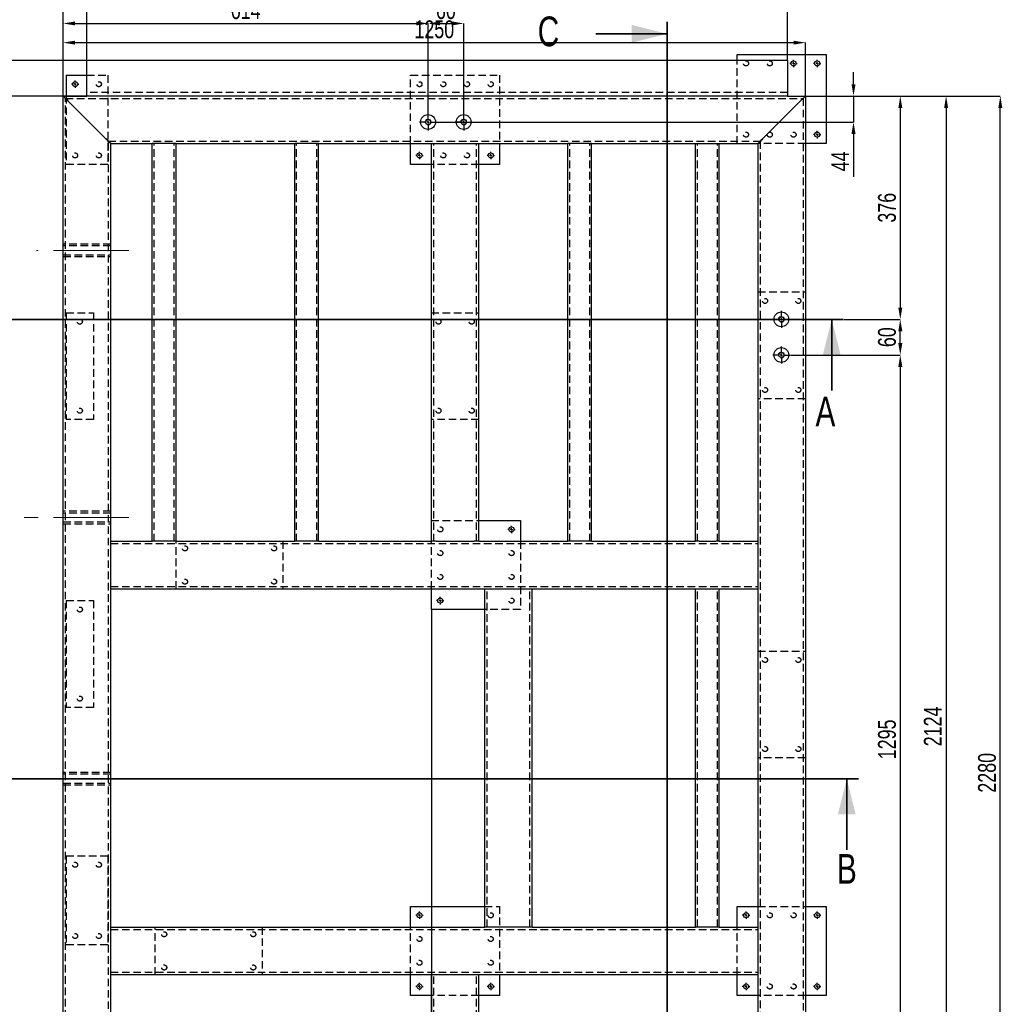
# Model space of a CAD drawing. Header units: millimetres. Extents: x 0 to 841, y 0 to 594.
# Tile 5 of 21: x 133 to 299, y 230 to 396. Entities that reach past the tile are written whole.
import ezdxf

# ---------------------------------------------------------------- set-up
doc = ezdxf.new("R2010")
doc.units = ezdxf.units.MM
doc.header["$PDSIZE"] = -1
doc.linetypes.add('CENTERX2', pattern=[20.32, 12.7, -2.54, 2.54, -2.54])
doc.linetypes.add('HIDDEN', pattern=[1.905, 1.27, -0.635])
for name, color, linetype in [('COTES', 1, 'Continuous'), ('TRAIT-FINS', 9, 'Continuous'), ('TRAIT-MIXTES', 3, 'CENTERX2'), ('TRAIT-TIRET', 2, 'HIDDEN')]:
    doc.layers.add(name, color=color, linetype=linetype)
doc.layers.add('TRAIT-FORT', color=4, linetype='Continuous', lineweight=25)
doc.styles.add('SLDTEXTSTYLE0', font='TXT', dxfattribs={"width": 0.75})
doc.dimstyles.new('SLDDIMSTYLE0', dxfattribs={"dimtxt": 3, "dimasz": 2, "dimexe": 0, "dimexo": 0.0625, "dimgap": 0.75, "dimtad": 1, "dimdec": 0, "dimlfac": 10, "dimrnd": 1e-09, "dimzin": 12, "dimdsep": 46, "dimtxsty": 'SLDTEXTSTYLE0', "dimsah": 1, "dimcen": 0.09, "dimadec": 0, "dimazin": 3, "dimtfac": 1, "dimtdec": 0, "dimtmove": 0, "dimatfit": 0, "dimfxl": 1, "dimfrac": 2, "dimtolj": 1, "dimtzin": 12, "dimarcsym": 0})
doc.dimstyles.new('SLDDIMSTYLE1', dxfattribs={"dimtxt": 3, "dimasz": 2, "dimexe": 0, "dimexo": 0.0625, "dimgap": 0.75, "dimtad": 1, "dimdec": 0, "dimlfac": 10, "dimrnd": 1e-09, "dimzin": 12, "dimdsep": 46, "dimtxsty": 'SLDTEXTSTYLE0', "dimsah": 1, "dimcen": 0.09, "dimadec": 0, "dimazin": 3, "dimtfac": 1, "dimtdec": 0, "dimtofl": 0, "dimtmove": 0, "dimatfit": 3, "dimfxl": 1, "dimfrac": 2, "dimtolj": 1, "dimtzin": 12, "dimarcsym": 0})

# ---------------------------------------------------------------- blocks, each defined once
blk = doc.blocks.new('_D')
at = {"layer": 'COTES', "color": 0, "lineweight": -2, "transparency": 16777216}
for p, q in [((272.03, 345.45), (281.51, 345.45)), ((281.51, 341.45), (281.51, 343.45)), ((263, 339.45), (281.51, 339.45))]:
    blk.add_line(p, q, dxfattribs=at)
at = {"layer": 'COTES', "color": 0, "transparency": 16777216}
for points in [[(281.18, 343.45), (281.85, 343.45), (281.51, 345.45)], [(281.18, 341.45), (281.85, 341.45), (281.51, 339.45)]]:
    blk.add_solid(points, dxfattribs=at)
at = {"layer": 'Defpoints', "color": 0, "transparency": 16777216}
for p in [(271.97, 345.45), (281.51, 345.45), (262.93, 339.45)]:
    blk.add_point(p, dxfattribs=at)
at = {"layer": 'COTES', "color": 0, "transparency": 16777216, "insert": (277.76, 342.45), "char_height": 3, "attachment_point": 2, "rotation": 90, "style": 'SLDTEXTSTYLE0'}
blk.add_mtext('\\A1;60', dxfattribs=at)
blk = doc.blocks.new('_D_1')
at = {"layer": 'COTES', "color": 0, "lineweight": -2, "transparency": 16777216}
for p, q in [((262.6, 383.07), (281.51, 383.07)), ((281.51, 381.07), (281.51, 347.45)), ((272.03, 345.45), (281.51, 345.45))]:
    blk.add_line(p, q, dxfattribs=at)
at = {"layer": 'COTES', "color": 0, "transparency": 16777216}
for points in [[(281.18, 381.07), (281.85, 381.07), (281.51, 383.07)], [(281.18, 347.45), (281.85, 347.45), (281.51, 345.45)]]:
    blk.add_solid(points, dxfattribs=at)
at = {"layer": 'Defpoints', "color": 0, "transparency": 16777216}
for p in [(262.53, 383.07), (271.97, 345.45), (281.51, 345.45)]:
    blk.add_point(p, dxfattribs=at)
at = {"layer": 'COTES', "color": 0, "transparency": 16777216, "insert": (277.76, 364.26), "char_height": 3, "attachment_point": 2, "rotation": 90, "style": 'SLDTEXTSTYLE0'}
blk.add_mtext('\\A1;376', dxfattribs=at)
blk = doc.blocks.new('_D_2')
at = {"layer": 'COTES', "color": 0, "lineweight": -2, "transparency": 16777216}
for p, q in [((140.53, 358.18), (140.53, 392.07)), ((142.53, 392.07), (263.53, 392.07)), ((265.53, 383.13), (265.53, 392.07))]:
    blk.add_line(p, q, dxfattribs=at)
at = {"layer": 'COTES', "color": 0, "transparency": 16777216}
for points in [[(142.53, 392.4), (142.53, 391.74), (140.53, 392.07)], [(263.53, 392.4), (263.53, 391.74), (265.53, 392.07)]]:
    blk.add_solid(points, dxfattribs=at)
at = {"layer": 'Defpoints', "color": 0, "transparency": 16777216}
for p in [(265.53, 392.07), (265.53, 383.07), (140.53, 358.12)]:
    blk.add_point(p, dxfattribs=at)
at = {"layer": 'COTES', "color": 0, "transparency": 16777216, "insert": (203.03, 395.82), "char_height": 3, "attachment_point": 2, "style": 'SLDTEXTSTYLE0'}
blk.add_mtext('\\A1;1250', dxfattribs=at)
blk = doc.blocks.new('_D_3')
at = {"layer": 'COTES', "color": 0, "lineweight": -2, "transparency": 16777216}
for p, q in [((144.53, 389.13), (144.53, 403.05)), ((260.53, 403.05), (146.53, 403.05)), ((262.53, 389.13), (262.53, 403.05))]:
    blk.add_line(p, q, dxfattribs=at)
at = {"layer": 'COTES', "color": 0, "transparency": 16777216}
for points in [[(146.53, 403.39), (146.53, 402.72), (144.53, 403.05)], [(260.53, 403.39), (260.53, 402.72), (262.53, 403.05)]]:
    blk.add_solid(points, dxfattribs=at)
at = {"layer": 'Defpoints', "color": 0, "transparency": 16777216}
for p in [(144.53, 403.05), (144.53, 389.07), (262.53, 389.07)]:
    blk.add_point(p, dxfattribs=at)
at = {"layer": 'COTES', "color": 0, "transparency": 16777216, "insert": (203.53, 406.8), "char_height": 3, "attachment_point": 2, "style": 'SLDTEXTSTYLE0'}
blk.add_mtext('\\A1;1180', dxfattribs=at)
blk = doc.blocks.new('_D_4')
at = {"layer": 'COTES', "color": 0, "lineweight": -2, "transparency": 16777216}
for p, q in [((138.53, 403.05), (136.53, 403.05)), ((140.53, 383.13), (140.53, 403.05)), ((144.53, 403.05), (140.53, 403.05)), ((144.53, 389.13), (144.53, 403.05)), ((146.53, 403.05), (148.53, 403.05))]:
    blk.add_line(p, q, dxfattribs=at)
at = {"layer": 'COTES', "color": 0, "transparency": 16777216}
for points in [[(138.53, 403.39), (138.53, 402.72), (140.53, 403.05)], [(146.53, 403.39), (146.53, 402.72), (144.53, 403.05)]]:
    blk.add_solid(points, dxfattribs=at)
at = {"layer": 'Defpoints', "color": 0, "transparency": 16777216}
for p in [(140.53, 403.05), (144.53, 389.07), (140.53, 383.07)]:
    blk.add_point(p, dxfattribs=at)
at = {"layer": 'COTES', "color": 0, "transparency": 16777216, "insert": (142.53, 406.8), "char_height": 3, "attachment_point": 2, "style": 'SLDTEXTSTYLE0'}
blk.add_mtext('\\A1;40', dxfattribs=at)
blk = doc.blocks.new('_D_11')
at = {"layer": 'COTES', "color": 0, "lineweight": -2, "transparency": 16777216}
for p, q in [((202.53, 296.51), (202.53, 205.17)), ((140.53, 174.13), (140.53, 205.17)), ((200.53, 205.17), (142.53, 205.17))]:
    blk.add_line(p, q, dxfattribs=at)
at = {"layer": 'COTES', "color": 0, "transparency": 16777216}
for points in [[(142.53, 205.5), (142.53, 204.83), (140.53, 205.17)], [(200.53, 205.5), (200.53, 204.83), (202.53, 205.17)]]:
    blk.add_solid(points, dxfattribs=at)
at = {"layer": 'Defpoints', "color": 0, "transparency": 16777216}
for p in [(202.53, 296.57), (140.53, 205.17), (140.53, 174.07)]:
    blk.add_point(p, dxfattribs=at)
at = {"layer": 'COTES', "color": 0, "transparency": 16777216, "insert": (171.53, 208.92), "char_height": 3, "attachment_point": 2, "style": 'SLDTEXTSTYLE0'}
blk.add_mtext('\\A1;620', dxfattribs=at)
blk = doc.blocks.new('_D_12')
at = {"layer": 'COTES', "color": 0, "lineweight": -2, "transparency": 16777216}
for p, q in [((144.47, 383.07), (115.13, 383.07)), ((115.13, 381.07), (115.13, 176.07)), ((140.47, 174.07), (115.13, 174.07))]:
    blk.add_line(p, q, dxfattribs=at)
at = {"layer": 'COTES', "color": 0, "transparency": 16777216}
for points in [[(114.8, 381.07), (115.46, 381.07), (115.13, 383.07)], [(114.8, 176.07), (115.46, 176.07), (115.13, 174.07)]]:
    blk.add_solid(points, dxfattribs=at)
at = {"layer": 'Defpoints', "color": 0, "transparency": 16777216}
for p in [(144.53, 383.07), (115.13, 174.07), (140.53, 174.07)]:
    blk.add_point(p, dxfattribs=at)
at = {"layer": 'COTES', "color": 0, "transparency": 16777216, "insert": (111.38, 278.57), "char_height": 3, "attachment_point": 2, "rotation": 90, "style": 'SLDTEXTSTYLE0'}
blk.add_mtext('\\A1;2090', dxfattribs=at)
blk = doc.blocks.new('_D_13')
at = {"layer": 'COTES', "color": 0, "lineweight": -2, "transparency": 16777216}
for p, q in [((144.47, 389.07), (115.13, 389.07)), ((115.13, 385.07), (115.13, 387.07)), ((144.47, 383.07), (115.13, 383.07))]:
    blk.add_line(p, q, dxfattribs=at)
at = {"layer": 'COTES', "color": 0, "transparency": 16777216}
for points in [[(114.8, 387.07), (115.46, 387.07), (115.13, 389.07)], [(114.8, 385.07), (115.46, 385.07), (115.13, 383.07)]]:
    blk.add_solid(points, dxfattribs=at)
at = {"layer": 'Defpoints', "color": 0, "transparency": 16777216}
for p in [(115.13, 389.07), (144.53, 389.07), (144.53, 383.07)]:
    blk.add_point(p, dxfattribs=at)
at = {"layer": 'COTES', "color": 0, "transparency": 16777216, "insert": (111.38, 386.07), "char_height": 3, "attachment_point": 2, "rotation": 90, "style": 'SLDTEXTSTYLE0'}
blk.add_mtext('\\A1;60', dxfattribs=at)
blk = doc.blocks.new('_D_15')
at = {"layer": 'COTES', "color": 0, "lineweight": -2, "transparency": 16777216}
for p, q in [((263, 339.45), (281.51, 339.45)), ((281.51, 337.45), (281.51, 211.95)), ((263, 209.95), (281.51, 209.95))]:
    blk.add_line(p, q, dxfattribs=at)
at = {"layer": 'COTES', "color": 0, "transparency": 16777216}
for points in [[(281.18, 337.45), (281.85, 337.45), (281.51, 339.45)], [(281.18, 211.95), (281.85, 211.95), (281.51, 209.95)]]:
    blk.add_solid(points, dxfattribs=at)
at = {"layer": 'Defpoints', "color": 0, "transparency": 16777216}
for p in [(262.93, 339.45), (262.93, 209.95), (281.51, 209.95)]:
    blk.add_point(p, dxfattribs=at)
at = {"layer": 'COTES', "color": 0, "transparency": 16777216, "insert": (277.76, 274.7), "char_height": 3, "attachment_point": 2, "rotation": 90, "style": 'SLDTEXTSTYLE0'}
blk.add_mtext('\\A1;1295', dxfattribs=at)
blk = doc.blocks.new('_D_17')
at = {"layer": 'COTES', "color": 0, "lineweight": -2, "transparency": 16777216}
for p, q in [((273.63, 385.07), (273.63, 387.07)), ((262.6, 383.07), (273.63, 383.07)), ((273.63, 383.07), (273.63, 378.7)), ((203.5, 378.7), (273.63, 378.7)), ((273.63, 376.7), (273.63, 369.45))]:
    blk.add_line(p, q, dxfattribs=at)
at = {"layer": 'COTES', "color": 0, "transparency": 16777216}
for points in [[(273.3, 385.07), (273.97, 385.07), (273.63, 383.07)], [(273.3, 376.7), (273.97, 376.7), (273.63, 378.7)]]:
    blk.add_solid(points, dxfattribs=at)
at = {"layer": 'Defpoints', "color": 0, "transparency": 16777216}
for p in [(262.53, 383.07), (203.43, 378.7), (273.63, 378.7)]:
    blk.add_point(p, dxfattribs=at)
at = {"layer": 'COTES', "color": 0, "transparency": 16777216, "insert": (269.88, 372.07), "char_height": 3, "attachment_point": 2, "rotation": 90, "style": 'SLDTEXTSTYLE0'}
blk.add_mtext('\\A1;44', dxfattribs=at)
blk = doc.blocks.new('_D_18')
at = {"layer": 'COTES', "color": 0, "lineweight": -2, "transparency": 16777216}
for p, q in [((262.6, 383.07), (289.23, 383.07)), ((289.23, 381.07), (289.23, 172.7)), ((208.95, 170.7), (289.23, 170.7))]:
    blk.add_line(p, q, dxfattribs=at)
at = {"layer": 'COTES', "color": 0, "transparency": 16777216}
for points in [[(288.89, 381.07), (289.56, 381.07), (289.23, 383.07)], [(288.89, 172.7), (289.56, 172.7), (289.23, 170.7)]]:
    blk.add_solid(points, dxfattribs=at)
at = {"layer": 'Defpoints', "color": 0, "transparency": 16777216}
for p in [(262.53, 383.07), (208.88, 170.7), (289.23, 170.7)]:
    blk.add_point(p, dxfattribs=at)
at = {"layer": 'COTES', "color": 0, "transparency": 16777216, "insert": (285.48, 276.88), "char_height": 3, "attachment_point": 2, "rotation": 90, "style": 'SLDTEXTSTYLE0'}
blk.add_mtext('\\A1;2124', dxfattribs=at)
blk = doc.blocks.new('_D_19')
at = {"layer": 'COTES', "color": 0, "lineweight": -2, "transparency": 16777216}
for p, q in [((140.53, 383.13), (140.53, 395.3)), ((142.53, 395.3), (199.98, 395.3)), ((201.98, 380.21), (201.98, 395.3))]:
    blk.add_line(p, q, dxfattribs=at)
at = {"layer": 'COTES', "color": 0, "transparency": 16777216}
for points in [[(142.53, 395.64), (142.53, 394.97), (140.53, 395.3)], [(199.98, 395.64), (199.98, 394.97), (201.98, 395.3)]]:
    blk.add_solid(points, dxfattribs=at)
at = {"layer": 'Defpoints', "color": 0, "transparency": 16777216}
for p in [(201.98, 395.3), (140.53, 383.07), (201.98, 380.15)]:
    blk.add_point(p, dxfattribs=at)
at = {"layer": 'COTES', "color": 0, "transparency": 16777216, "insert": (171.26, 399.05), "char_height": 3, "attachment_point": 2, "style": 'SLDTEXTSTYLE0'}
blk.add_mtext('\\A1;614', dxfattribs=at)
blk = doc.blocks.new('_D_20')
at = {"layer": 'COTES', "color": 0, "lineweight": -2, "transparency": 16777216}
for p, q in [((201.98, 380.21), (201.98, 395.3)), ((203.98, 395.3), (205.98, 395.3)), ((207.98, 380.21), (207.98, 395.3))]:
    blk.add_line(p, q, dxfattribs=at)
at = {"layer": 'COTES', "color": 0, "transparency": 16777216}
for points in [[(203.98, 395.64), (203.98, 394.97), (201.98, 395.3)], [(205.98, 395.64), (205.98, 394.97), (207.98, 395.3)]]:
    blk.add_solid(points, dxfattribs=at)
at = {"layer": 'Defpoints', "color": 0, "transparency": 16777216}
for p in [(207.98, 395.3), (201.98, 380.15), (207.98, 380.15)]:
    blk.add_point(p, dxfattribs=at)
at = {"layer": 'COTES', "color": 0, "transparency": 16777216, "insert": (204.98, 399.05), "char_height": 3, "attachment_point": 2, "style": 'SLDTEXTSTYLE0'}
blk.add_mtext('\\A1;60', dxfattribs=at)
blk = doc.blocks.new('_D_24')
at = {"layer": 'COTES', "color": 0, "lineweight": -2, "transparency": 16777216}
for p, q in [((265.6, 383.07), (298.36, 383.07)), ((298.36, 157.07), (298.36, 381.07)), ((265.6, 155.07), (298.36, 155.07))]:
    blk.add_line(p, q, dxfattribs=at)
at = {"layer": 'COTES', "color": 0, "transparency": 16777216}
for points in [[(298.03, 381.07), (298.69, 381.07), (298.36, 383.07)], [(298.03, 157.07), (298.69, 157.07), (298.36, 155.07)]]:
    blk.add_solid(points, dxfattribs=at)
at = {"layer": 'Defpoints', "color": 0, "transparency": 16777216}
for p in [(265.53, 383.07), (298.36, 383.07), (265.53, 155.07)]:
    blk.add_point(p, dxfattribs=at)
at = {"layer": 'COTES', "color": 0, "transparency": 16777216, "insert": (294.61, 269.07), "char_height": 3, "attachment_point": 2, "rotation": 90, "style": 'SLDTEXTSTYLE0'}
blk.add_mtext('\\A1;2280', dxfattribs=at)
blk = doc.blocks.new('SW_CENTERMARKSYMBOL_0')
at = {"layer": 'TRAIT-MIXTES', "color": 0}
for p, q in [((-0.4, 0), (-0.625, 0)), ((0, 0), (-0.2, 0)), ((0, 0.4), (0, 0.625)), ((0, 0), (0, 0.2)), ((0, 0), (0, -0.2)), ((0, 0), (0.2, 0)), ((0.4, 0), (0.625, 0)), ((0, -0.4), (0, -0.625))]:
    blk.add_line(p, q, dxfattribs=at)
blk = doc.blocks.new('SW_CENTERMARKSYMBOL_1')
at = {"layer": 'TRAIT-MIXTES', "color": 0}
for p, q in [((-0.4, 0), (-0.625, 0)), ((0, 0), (-0.2, 0)), ((0, 0.4), (0, 0.625)), ((0, 0), (0, 0.2)), ((0, 0), (0, -0.2)), ((0, 0), (0.2, 0)), ((0.4, 0), (0.625, 0)), ((0, -0.4), (0, -0.625))]:
    blk.add_line(p, q, dxfattribs=at)
blk = doc.blocks.new('SW_CENTERMARKSYMBOL_2')
at = {"layer": 'TRAIT-MIXTES', "color": 0}
for p, q in [((-0.4, 0), (-0.625, 0)), ((0, 0), (-0.2, 0)), ((0, 0.4), (0, 0.625)), ((0, 0), (0, 0.2)), ((0, 0), (0, -0.2)), ((0, 0), (0.2, 0)), ((0.4, 0), (0.625, 0)), ((0, -0.4), (0, -0.625))]:
    blk.add_line(p, q, dxfattribs=at)
blk = doc.blocks.new('SW_CENTERMARKSYMBOL_3')
at = {"layer": 'TRAIT-MIXTES', "color": 0}
for p, q in [((-0.4, 0), (-0.625, 0)), ((0, 0), (-0.2, 0)), ((0, 0.4), (0, 0.625)), ((0, 0), (0, 0.2)), ((0, 0), (0, -0.2)), ((0, 0), (0.2, 0)), ((0.4, 0), (0.625, 0)), ((0, -0.4), (0, -0.625))]:
    blk.add_line(p, q, dxfattribs=at)
blk = doc.blocks.new('SW_CENTERMARKSYMBOL_4')
at = {"layer": 'TRAIT-MIXTES', "color": 0}
for p, q in [((-0.4, 0), (-0.625, 0)), ((0, 0), (-0.2, 0)), ((0, 0.4), (0, 0.625)), ((0, 0), (0, 0.2)), ((0, 0), (0, -0.2)), ((0, 0), (0.2, 0)), ((0.4, 0), (0.625, 0)), ((0, -0.4), (0, -0.625))]:
    blk.add_line(p, q, dxfattribs=at)
blk = doc.blocks.new('SW_CENTERMARKSYMBOL_5')
at = {"layer": 'TRAIT-MIXTES', "color": 0}
for p, q in [((-0.4, 0), (-0.625, 0)), ((0, 0), (-0.2, 0)), ((0, 0.4), (0, 0.625)), ((0, 0), (0, 0.2)), ((0, 0), (0, -0.2)), ((0, 0), (0.2, 0)), ((0.4, 0), (0.625, 0)), ((0, -0.4), (0, -0.625))]:
    blk.add_line(p, q, dxfattribs=at)
blk = doc.blocks.new('SW_CENTERMARKSYMBOL_6')
at = {"layer": 'TRAIT-MIXTES', "color": 0}
for p, q in [((-0.4, 0), (-0.625, 0)), ((0, 0), (-0.2, 0)), ((0, 0.4), (0, 0.625)), ((0, 0), (0, 0.2)), ((0, 0), (0, -0.2)), ((0, 0), (0.2, 0)), ((0.4, 0), (0.625, 0)), ((0, -0.4), (0, -0.625))]:
    blk.add_line(p, q, dxfattribs=at)
blk = doc.blocks.new('SW_CENTERMARKSYMBOL_7')
at = {"layer": 'TRAIT-MIXTES', "color": 0}
for p, q in [((-0.4, 0), (-0.625, 0)), ((0, 0), (-0.2, 0)), ((0, 0.4), (0, 0.625)), ((0, 0), (0, 0.2)), ((0, 0), (0, -0.2)), ((0, 0), (0.2, 0)), ((0.4, 0), (0.625, 0)), ((0, -0.4), (0, -0.625))]:
    blk.add_line(p, q, dxfattribs=at)
blk = doc.blocks.new('SW_CENTERMARKSYMBOL_8')
at = {"layer": 'TRAIT-MIXTES', "color": 0}
for p, q in [((-0.4, 0), (-1.45, 0)), ((0, 0), (-0.2, 0)), ((0, 0.4), (0, 1.45)), ((0, 0), (0, 0.2)), ((0, 0), (0, -0.2)), ((0, 0), (0.2, 0)), ((0.4, 0), (1.45, 0)), ((0, -0.4), (0, -1.45))]:
    blk.add_line(p, q, dxfattribs=at)
blk = doc.blocks.new('SW_CENTERMARKSYMBOL_18')
at = {"layer": 'TRAIT-MIXTES', "color": 0}
for p, q in [((-0.4, 0), (-1.45, 0)), ((0, 0), (-0.2, 0)), ((0, 0.4), (0, 1.45)), ((0, 0), (0, 0.2)), ((0, 0), (0, -0.2)), ((0, 0), (0.2, 0)), ((0.4, 0), (1.45, 0)), ((0, -0.4), (0, -1.45))]:
    blk.add_line(p, q, dxfattribs=at)
blk = doc.blocks.new('SW_CENTERMARKSYMBOL_19')
at = {"layer": 'TRAIT-MIXTES', "color": 0}
for p, q in [((-0.4, 0), (-0.625, 0)), ((0, 0), (-0.2, 0)), ((0, 0.4), (0, 0.625)), ((0, 0), (0, 0.2)), ((0, 0), (0, -0.2)), ((0, 0), (0.2, 0)), ((0.4, 0), (0.625, 0)), ((0, -0.4), (0, -0.625))]:
    blk.add_line(p, q, dxfattribs=at)
blk = doc.blocks.new('SW_CENTERMARKSYMBOL_21')
at = {"layer": 'TRAIT-MIXTES', "color": 0}
for p, q in [((-0.4, 0), (-1.45, 0)), ((0, 0), (-0.2, 0)), ((0, 0.4), (0, 1.45)), ((0, 0), (0, 0.2)), ((0, 0), (0, -0.2)), ((0, 0), (0.2, 0)), ((0.4, 0), (1.45, 0)), ((0, -0.4), (0, -1.45))]:
    blk.add_line(p, q, dxfattribs=at)
blk = doc.blocks.new('SW_CENTERMARKSYMBOL_22')
at = {"layer": 'TRAIT-MIXTES', "color": 0}
for p, q in [((-0.4, 0), (-1.45, 0)), ((0, 0), (-0.2, 0)), ((0, 0.4), (0, 1.45)), ((0, 0), (0, 0.2)), ((0, 0), (0, -0.2)), ((0, 0), (0.2, 0)), ((0.4, 0), (1.45, 0)), ((0, -0.4), (0, -1.45))]:
    blk.add_line(p, q, dxfattribs=at)
blk = doc.blocks.new('SW_CENTERMARKSYMBOL_23')
at = {"layer": 'TRAIT-MIXTES', "color": 0}
for p, q in [((-0.4, 0), (-0.625, 0)), ((0, 0), (-0.2, 0)), ((0, 0.4), (0, 0.625)), ((0, 0), (0, 0.2)), ((0, 0), (0, -0.2)), ((0, 0), (0.2, 0)), ((0.4, 0), (0.625, 0)), ((0, -0.4), (0, -0.625))]:
    blk.add_line(p, q, dxfattribs=at)
blk = doc.blocks.new('SW_CENTERMARKSYMBOL_24')
at = {"layer": 'TRAIT-MIXTES', "color": 0}
for p, q in [((-0.4, 0), (-0.625, 0)), ((0, 0), (-0.2, 0)), ((0, 0.4), (0, 0.625)), ((0, 0), (0, 0.2)), ((0, 0), (0, -0.2)), ((0, 0), (0.2, 0)), ((0.4, 0), (0.625, 0)), ((0, -0.4), (0, -0.625))]:
    blk.add_line(p, q, dxfattribs=at)
blk = doc.blocks.new('SW_CENTERMARKSYMBOL_25')
at = {"layer": 'TRAIT-MIXTES', "color": 0}
for p, q in [((-0.4, 0), (-0.625, 0)), ((0, 0), (-0.2, 0)), ((0, 0.4), (0, 0.625)), ((0, 0), (0, 0.2)), ((0, 0), (0, -0.2)), ((0, 0), (0.2, 0)), ((0.4, 0), (0.625, 0)), ((0, -0.4), (0, -0.625))]:
    blk.add_line(p, q, dxfattribs=at)
blk = doc.blocks.new('SW_CENTERMARKSYMBOL_26')
at = {"layer": 'TRAIT-MIXTES', "color": 0}
for p, q in [((-0.4, 0), (-0.625, 0)), ((0, 0), (-0.2, 0)), ((0, 0.4), (0, 0.625)), ((0, 0), (0, 0.2)), ((0, 0), (0, -0.2)), ((0, 0), (0.2, 0)), ((0.4, 0), (0.625, 0)), ((0, -0.4), (0, -0.625))]:
    blk.add_line(p, q, dxfattribs=at)
blk = doc.blocks.new('SW_CENTERMARKSYMBOL_27')
at = {"layer": 'TRAIT-MIXTES', "color": 0}
for p, q in [((-0.4, 0), (-0.625, 0)), ((0, 0), (-0.2, 0)), ((0, 0.4), (0, 0.625)), ((0, 0), (0, 0.2)), ((0, 0), (0, -0.2)), ((0, 0), (0.2, 0)), ((0.4, 0), (0.625, 0)), ((0, -0.4), (0, -0.625))]:
    blk.add_line(p, q, dxfattribs=at)
blk = doc.blocks.new('SW_CENTERMARKSYMBOL_28')
at = {"layer": 'TRAIT-MIXTES', "color": 0}
for p, q in [((-0.4, 0), (-0.625, 0)), ((0, 0), (-0.2, 0)), ((0, 0.4), (0, 0.625)), ((0, 0), (0, 0.2)), ((0, 0), (0, -0.2)), ((0, 0), (0.2, 0)), ((0.4, 0), (0.625, 0)), ((0, -0.4), (0, -0.625))]:
    blk.add_line(p, q, dxfattribs=at)

msp = doc.modelspace()

# ---------------------------------------------------------------- linework, layer by layer
at = {"lineweight": 35}
for p, q in [((242.26, 395.56), (242.26, 125.19)), ((230.26, 393.56), (242.26, 393.56)), ((271.97, 345.45), (125.11, 345.45)), ((269.97, 333.45), (269.97, 345.45)), ((274.5, 268.07), (125.11, 268.07)), ((272.5, 256.07), (272.5, 268.07))]:
    msp.add_line(p, q, dxfattribs=at)
for points in [[(242.26, 393.56), (236.26, 395.06), (236.26, 392.06)], [(269.97, 345.45), (268.47, 339.45), (271.47, 339.45)], [(272.5, 268.07), (271, 262.07), (274, 262.07)]]:
    msp.add_solid(points, dxfattribs=at)
at = {"layer": 'TRAIT-FINS', "lineweight": 18}
for centre in [(201.98, 378.7), (207.98, 378.7), (261.48, 345.45), (261.48, 339.45)]:
    msp.add_arc(centre, 0.5, 255, 195, dxfattribs=at)
at = {"layer": 'TRAIT-FORT', "lineweight": 25}
for p, q in [((254.03, 389.07), (254.03, 390.07)), ((254.03, 390.07), (269.03, 390.07)), ((269.03, 390.07), (269.03, 375.07)), ((262.53, 389.07), (144.53, 389.07)), ((144.53, 383.07), (144.53, 389.07)), ((262.53, 389.07), (262.53, 383.07)), ((141.03, 386.57), (141.03, 383.07)), ((141.03, 386.57), (144.53, 386.57)), ((140.53, 383.07), (144.53, 383.07)), ((140.53, 174.07), (140.53, 383.07)), ((147.73, 375.87), (141.33, 382.27)), ((262.53, 383.07), (144.53, 383.07)), ((258.33, 375.87), (264.73, 382.27)), ((262.53, 383.07), (265.53, 383.07)), ((265.53, 383.07), (265.53, 155.07)), ((148.53, 375.07), (155.53, 375.07)), ((148.53, 308.07), (148.53, 375.07)), ((155.53, 308.07), (155.53, 375.07)), ((156.13, 375.07), (155.53, 375.07)), ((158.93, 375.07), (156.13, 375.07)), ((159.53, 375.07), (158.93, 375.07)), ((159.53, 375.07), (179.53, 375.07)), ((159.53, 308.07), (159.53, 375.07)), ((179.53, 308.07), (179.53, 375.07)), ((180.13, 375.07), (179.53, 375.07)), ((182.93, 375.07), (180.13, 375.07)), ((183.53, 375.07), (182.93, 375.07)), ((183.53, 375.07), (202.53, 375.07)), ((183.53, 308.07), (183.53, 375.07)), ((199.03, 371.57), (199.03, 375.07)), ((202.53, 308.07), (202.53, 375.07)), ((202.53, 375.07), (203.33, 375.07)), ((203.33, 375.07), (209.73, 375.07)), ((209.73, 375.07), (210.53, 375.07)), ((210.53, 308.07), (210.53, 375.07)), ((210.53, 375.07), (225.53, 375.07)), ((214.03, 375.07), (214.03, 371.57)), ((225.53, 308.07), (225.53, 375.07)), ((226.13, 375.07), (225.53, 375.07)), ((228.93, 375.07), (226.13, 375.07)), ((229.53, 375.07), (228.93, 375.07)), ((229.53, 375.07), (247.03, 375.07)), ((229.53, 308.07), (229.53, 375.07)), ((247.03, 308.07), (247.03, 375.07)), ((247.03, 375.07), (247.63, 375.07)), ((247.63, 375.07), (250.43, 375.07)), ((250.43, 375.07), (251.03, 375.07)), ((251.03, 308.07), (251.03, 375.07)), ((251.03, 375.07), (257.53, 375.07)), ((257.53, 375.07), (257.53, 308.07)), ((269.03, 375.07), (265.53, 375.07)), ((202.53, 371.57), (199.03, 371.57)), ((214.03, 371.57), (210.53, 371.57)), ((210.53, 311.57), (217.53, 311.57)), ((217.53, 311.57), (217.53, 308.07)), ((148.53, 308.07), (155.53, 308.07)), ((148.53, 307.27), (148.53, 308.07)), ((148.53, 300.87), (148.53, 307.27)), ((156.13, 308.07), (155.53, 308.07)), ((158.93, 308.07), (156.13, 308.07)), ((159.53, 308.07), (158.93, 308.07)), ((159.53, 308.07), (179.53, 308.07)), ((180.13, 308.07), (179.53, 308.07)), ((182.93, 308.07), (180.13, 308.07)), ((183.53, 308.07), (182.93, 308.07)), ((183.53, 308.07), (202.53, 308.07)), ((203.33, 308.07), (202.53, 308.07)), ((203.33, 308.07), (209.73, 308.07)), ((210.53, 308.07), (209.73, 308.07)), ((210.53, 308.07), (225.53, 308.07)), ((226.13, 308.07), (225.53, 308.07)), ((228.93, 308.07), (226.13, 308.07)), ((229.53, 308.07), (228.93, 308.07)), ((229.53, 308.07), (247.03, 308.07)), ((247.63, 308.07), (247.03, 308.07)), ((247.63, 308.07), (250.43, 308.07)), ((251.03, 308.07), (250.43, 308.07)), ((251.03, 308.07), (257.53, 308.07)), ((257.53, 308.07), (257.53, 307.27)), ((257.53, 307.27), (257.53, 300.87)), ((148.53, 300.07), (148.53, 300.87)), ((257.53, 300.87), (257.53, 300.07)), ((148.53, 300.07), (211.53, 300.07)), ((148.53, 243.07), (148.53, 300.07)), ((202.53, 296.57), (202.53, 300.07)), ((211.53, 243.07), (211.53, 300.07)), ((211.53, 300.07), (212.33, 300.07)), ((212.33, 300.07), (218.73, 300.07)), ((218.73, 300.07), (219.53, 300.07)), ((219.53, 243.07), (219.53, 300.07)), ((219.53, 300.07), (247.03, 300.07)), ((247.03, 243.07), (247.03, 300.07)), ((247.03, 300.07), (247.63, 300.07)), ((247.63, 300.07), (250.43, 300.07)), ((250.43, 300.07), (251.03, 300.07)), ((251.03, 243.07), (251.03, 300.07)), ((251.03, 300.07), (257.53, 300.07)), ((257.53, 300.07), (257.53, 243.07)), ((211.53, 296.57), (202.53, 296.57)), ((199.03, 246.57), (211.53, 246.57)), ((199.03, 243.07), (199.03, 246.57)), ((254.03, 246.57), (257.53, 246.57)), ((254.03, 243.07), (254.03, 246.57)), ((265.53, 246.57), (269.03, 246.57)), ((269.03, 246.57), (269.03, 231.57)), ((148.53, 242.27), (148.53, 243.07)), ((148.53, 243.07), (211.53, 243.07)), ((148.53, 235.87), (148.53, 242.27)), ((212.33, 243.07), (211.53, 243.07)), ((218.73, 243.07), (212.33, 243.07)), ((219.53, 243.07), (218.73, 243.07)), ((219.53, 243.07), (247.03, 243.07)), ((247.63, 243.07), (247.03, 243.07)), ((250.43, 243.07), (247.63, 243.07)), ((251.03, 243.07), (250.43, 243.07)), ((251.03, 243.07), (257.53, 243.07)), ((257.53, 243.07), (257.53, 242.27)), ((257.53, 242.27), (257.53, 235.87)), ((148.53, 235.07), (148.53, 235.87)), ((257.53, 235.87), (257.53, 235.07)), ((148.53, 235.07), (202.53, 235.07)), ((148.53, 219.07), (148.53, 235.07)), ((199.03, 231.57), (199.03, 235.07)), ((202.53, 219.07), (202.53, 235.07)), ((202.53, 235.07), (203.33, 235.07)), ((203.33, 235.07), (209.73, 235.07)), ((209.73, 235.07), (210.53, 235.07)), ((210.53, 219.07), (210.53, 235.07)), ((210.53, 235.07), (257.53, 235.07)), ((214.03, 235.07), (214.03, 231.57)), ((254.03, 231.57), (254.03, 235.07)), ((257.53, 235.07), (257.53, 219.07)), ((202.53, 231.57), (199.03, 231.57)), ((214.03, 231.57), (210.53, 231.57)), ((257.53, 231.57), (254.03, 231.57)), ((269.03, 231.57), (265.53, 231.57))]:
    msp.add_line(p, q, dxfattribs=at)
at = {"layer": 'TRAIT-FORT', "lineweight": 25, "flags": 128}
for points in [[(141.33, 382.27), (141.19, 382.41), (141.06, 382.54), (140.93, 382.67), (140.82, 382.78), (140.72, 382.88), (140.64, 382.96), (140.58, 383.02), (140.54, 383.06), (140.53, 383.07)], [(140.53, 383.07), (140.55, 383.05), (140.59, 383.01), (140.67, 382.93), (140.77, 382.83), (140.89, 382.71), (141.03, 382.58), (141.18, 382.43), (141.33, 382.27)], [(264.73, 382.27), (264.87, 382.41), (265.01, 382.54), (265.13, 382.67), (265.25, 382.78), (265.35, 382.88), (265.43, 382.96), (265.48, 383.02), (265.52, 383.06), (265.53, 383.07)], [(265.53, 383.07), (265.52, 383.06), (265.48, 383.02), (265.43, 382.96), (265.35, 382.88), (265.25, 382.78), (265.13, 382.67), (265.01, 382.54), (264.87, 382.41), (264.73, 382.27)], [(147.73, 375.87), (147.87, 375.73), (148.01, 375.6), (148.13, 375.47), (148.25, 375.35), (148.35, 375.26), (148.43, 375.18), (148.48, 375.12), (148.52, 375.08), (148.53, 375.07)], [(257.53, 375.07), (257.55, 375.08), (257.58, 375.12), (257.64, 375.18), (257.72, 375.26), (257.82, 375.35), (257.93, 375.47), (258.06, 375.6), (258.19, 375.73), (258.33, 375.87)], [(258.33, 375.87), (258.18, 375.71), (258.03, 375.56), (257.89, 375.42), (257.77, 375.3), (257.67, 375.2), (257.59, 375.13), (257.55, 375.08), (257.53, 375.07)]]:
    msp.add_lwpolyline(points, dxfattribs=at)
at = {"layer": 'TRAIT-FORT', "lineweight": 25}
for centre, radius in [((263.53, 388.57), 0.425), ((267.53, 388.57), 0.425), ((142.53, 385.07), 0.425), ((201.98, 378.7), 1.25), ((207.98, 378.7), 1.25), ((201.98, 378.7), 0.425), ((207.98, 378.7), 0.425), ((267.53, 376.57), 0.425), ((200.53, 373.07), 0.425), ((212.53, 373.07), 0.425), ((261.48, 345.45), 1.25), ((261.48, 345.45), 0.425), ((261.48, 339.45), 1.25), ((261.48, 339.45), 0.425), ((216.03, 310.07), 0.425), ((204.03, 298.07), 0.425), ((200.53, 245.07), 0.425), ((255.53, 245.07), 0.425), ((267.53, 245.07), 0.425), ((200.53, 233.07), 0.425), ((212.53, 233.07), 0.425), ((255.53, 233.07), 0.425), ((267.53, 233.07), 0.425)]:
    msp.add_circle(centre, radius, dxfattribs=at)
msp.add_arc((-157.5, 69.88), 432.2, 44.9216, 45.0716, dxfattribs=at)
at = {"layer": 'TRAIT-MIXTES', "lineweight": 18}
for p, q in [((151.57, 357.07), (136.04, 357.07)), ((151.57, 312.07), (133.94, 312.07))]:
    msp.add_line(p, q, dxfattribs=at)
at = {"layer": 'TRAIT-TIRET'}
for p, q in [((254.03, 375.07), (254.03, 389.07)), ((144.53, 386.57), (148.03, 386.57)), ((148.03, 386.57), (148.03, 371.57)), ((199.03, 386.57), (214.03, 386.57)), ((199.03, 375.07), (199.03, 386.57)), ((214.03, 386.57), (214.03, 375.07)), ((262.53, 383.67), (144.53, 383.67)), ((140.93, 382.67), (265.13, 382.67)), ((140.93, 174.47), (140.93, 382.67)), ((141.03, 383.07), (141.03, 371.57)), ((265.13, 382.67), (265.13, 155.07)), ((148.13, 375.47), (257.93, 375.47)), ((148.13, 181.67), (148.13, 375.47)), ((155.83, 308.07), (155.83, 375.07)), ((159.23, 308.07), (159.23, 375.07)), ((179.83, 308.07), (179.83, 375.07)), ((183.23, 308.07), (183.23, 375.07)), ((202.93, 308.07), (202.93, 375.07)), ((210.13, 308.07), (210.13, 375.07)), ((225.83, 308.07), (225.83, 375.07)), ((229.23, 308.07), (229.23, 375.07)), ((247.33, 308.07), (247.33, 375.07)), ((250.73, 308.07), (250.73, 375.07)), ((265.53, 375.07), (257.53, 375.07)), ((257.93, 375.47), (257.93, 155.07)), ((148.03, 371.57), (141.03, 371.57)), ((210.53, 371.57), (202.53, 371.57)), ((148.53, 358.12), (140.53, 358.12)), ((140.93, 358.12), (140.53, 358.12)), ((148.53, 357.82), (140.53, 357.82)), ((148.53, 358.12), (148.13, 358.12)), ((140.53, 356.32), (148.53, 356.32)), ((140.53, 356.02), (148.53, 356.02)), ((140.53, 356.02), (140.93, 356.02)), ((148.13, 356.02), (148.53, 356.02)), ((257.53, 350.07), (265.53, 350.07)), ((141.03, 346.57), (141.03, 328.57)), ((141.03, 346.57), (145.63, 346.57)), ((145.63, 346.57), (145.63, 328.57)), ((202.53, 346.57), (210.53, 346.57)), ((265.53, 332.07), (257.53, 332.07)), ((145.63, 328.57), (141.03, 328.57)), ((210.53, 328.57), (202.53, 328.57)), ((148.53, 313.12), (140.53, 313.12)), ((140.93, 313.12), (140.53, 313.12)), ((148.53, 312.82), (140.53, 312.82)), ((148.53, 313.12), (148.13, 313.12)), ((140.53, 311.32), (148.53, 311.32)), ((140.53, 311.02), (148.53, 311.02)), ((140.53, 311.02), (140.93, 311.02)), ((148.13, 311.02), (148.53, 311.02)), ((202.53, 311.57), (210.53, 311.57)), ((148.53, 307.67), (257.53, 307.67)), ((159.53, 300.07), (159.53, 308.07)), ((177.53, 308.07), (177.53, 300.07)), ((202.53, 300.07), (202.53, 308.07)), ((217.53, 308.07), (217.53, 296.57)), ((148.53, 300.47), (257.53, 300.47)), ((211.93, 243.07), (211.93, 300.07)), ((219.13, 243.07), (219.13, 300.07)), ((247.33, 243.07), (247.33, 300.07)), ((250.73, 243.07), (250.73, 300.07)), ((141.03, 298.07), (145.63, 298.07)), ((141.03, 298.07), (141.03, 280.07)), ((145.63, 298.07), (145.63, 280.07)), ((217.53, 296.57), (211.53, 296.57)), ((257.53, 289.57), (265.53, 289.57)), ((145.63, 280.07), (141.03, 280.07)), ((265.53, 271.57), (257.53, 271.57)), ((148.53, 269.12), (140.53, 269.12)), ((140.93, 269.12), (140.53, 269.12)), ((148.53, 268.82), (140.53, 268.82)), ((148.53, 269.12), (148.13, 269.12)), ((140.53, 267.32), (148.53, 267.32)), ((140.53, 267.02), (148.53, 267.02)), ((140.53, 267.02), (140.93, 267.02)), ((148.13, 267.02), (148.53, 267.02)), ((141.03, 255.07), (141.03, 240.07)), ((141.03, 255.07), (148.03, 255.07)), ((148.03, 255.07), (148.03, 240.07)), ((211.53, 246.57), (214.03, 246.57)), ((214.03, 246.57), (214.03, 235.07)), ((257.53, 246.57), (265.53, 246.57)), ((148.53, 242.67), (257.53, 242.67)), ((156.03, 235.07), (156.03, 243.07)), ((174.03, 243.07), (174.03, 235.07)), ((199.03, 235.07), (199.03, 243.07)), ((254.03, 235.07), (254.03, 243.07)), ((148.03, 240.07), (141.03, 240.07)), ((148.53, 235.47), (257.53, 235.47)), ((202.93, 182.07), (202.93, 235.07)), ((210.13, 182.07), (210.13, 235.07)), ((210.53, 231.57), (202.53, 231.57)), ((265.53, 231.57), (257.53, 231.57))]:
    msp.add_line(p, q, dxfattribs=at)
for centre in [(255.53, 388.57), (259.53, 388.57), (146.53, 385.07), (200.53, 385.07), (204.53, 385.07), (208.53, 385.07), (212.53, 385.07), (255.53, 376.57), (259.53, 376.57), (263.53, 376.57), (142.53, 373.07), (146.53, 373.07), (204.53, 373.07), (208.53, 373.07), (258.73, 348.57), (264.33, 348.57), (143.33, 345.07), (203.73, 345.07), (209.33, 345.07), (258.73, 333.57), (264.33, 333.57), (143.33, 330.07), (203.73, 330.07), (209.33, 330.07), (204.03, 310.07), (161.03, 306.87), (176.03, 306.87), (204.03, 306.07), (216.03, 306.07), (204.03, 302.07), (216.03, 302.07), (161.03, 301.27), (176.03, 301.27), (143.33, 296.57), (216.03, 298.07), (258.73, 288.07), (264.33, 288.07), (143.33, 281.57), (258.73, 273.07), (264.33, 273.07), (142.53, 253.57), (146.53, 253.57), (212.53, 245.07), (259.53, 245.07), (263.53, 245.07), (157.53, 241.87), (172.53, 241.87), (142.53, 241.57), (146.53, 241.57), (200.53, 241.07), (212.53, 241.07), (200.53, 237.07), (212.53, 237.07), (157.53, 236.27), (172.53, 236.27), (259.53, 233.07), (263.53, 233.07)]:
    msp.add_circle(centre, 0.425, dxfattribs=at)

# ---------------------------------------------------------------- block references
at = {"layer": 'TRAIT-MIXTES'}
for name, p in [('SW_CENTERMARKSYMBOL_5', (263.53, 388.57)), ('SW_CENTERMARKSYMBOL_6', (267.53, 388.57)), ('SW_CENTERMARKSYMBOL_19', (142.53, 385.07)), ('SW_CENTERMARKSYMBOL_21', (201.98, 378.7)), ('SW_CENTERMARKSYMBOL_18', (207.98, 378.7)), ('SW_CENTERMARKSYMBOL_7', (267.53, 376.57)), ('SW_CENTERMARKSYMBOL_1', (200.53, 373.07)), ('SW_CENTERMARKSYMBOL_0', (212.53, 373.07)), ('SW_CENTERMARKSYMBOL_8', (261.48, 345.45)), ('SW_CENTERMARKSYMBOL_22', (261.48, 339.45)), ('SW_CENTERMARKSYMBOL_27', (216.03, 310.07)), ('SW_CENTERMARKSYMBOL_28', (204.03, 298.07)), ('SW_CENTERMARKSYMBOL_4', (200.53, 245.07)), ('SW_CENTERMARKSYMBOL_23', (255.53, 245.07)), ('SW_CENTERMARKSYMBOL_24', (267.53, 245.07)), ('SW_CENTERMARKSYMBOL_3', (200.53, 233.07)), ('SW_CENTERMARKSYMBOL_2', (212.53, 233.07)), ('SW_CENTERMARKSYMBOL_26', (255.53, 233.07)), ('SW_CENTERMARKSYMBOL_25', (267.53, 233.07))]:
    msp.add_blockref(name, p, dxfattribs=at)

# ---------------------------------------------------------------- texts
at = {"char_height": 5, "attachment_point": 1, "style": 'SLDTEXTSTYLE0'}
for s, insert in [('C', (220.44, 396.47)), ('A', (267.23, 332.43)), ('B', (270.84, 255.39))]:
    msp.add_mtext(s, dxfattribs=dict(at, insert=insert))

# ---------------------------------------------------------------- dimensions: what is measured, and where the dimension line sits
at = {"layer": 'COTES'}
for base, p1, p2, dimstyle, picture, middle in [((140.53, 403.05), (144.53, 389.07), (140.53, 383.07), 'SLDDIMSTYLE0', '_D_4', (142.53, 403.05)), ((144.53, 403.05), (262.53, 389.07), (144.53, 389.07), 'SLDDIMSTYLE1', '_D_3', (203.53, 403.05)), ((201.98293, 395.30401), (140.53294, 383.06922), (201.98293, 380.14606), 'SLDDIMSTYLE1', '_D_19', (171.25793, 395.30401)), ((207.98, 395.3), (201.98, 380.15), (207.98, 380.15), 'SLDDIMSTYLE0', '_D_20', (204.98, 395.3)), ((265.53, 392.07), (140.53, 358.12), (265.53, 383.07), 'SLDDIMSTYLE1', '_D_2', (203.03, 392.07)), ((140.53, 205.17), (202.53, 296.57), (140.53, 174.07), 'SLDDIMSTYLE1', '_D_11', (171.53, 205.17))]:
    dim = msp.add_linear_dim(base=base, p1=p1, p2=p2, dimstyle=dimstyle, dxfattribs=at)
    dim.commit()
    dim.dimension.update_dxf_attribs({"geometry": picture, "text_midpoint": middle, "dimtype": 160})
for base, p1, p2, dimstyle, picture, middle in [((115.13, 389.07), (144.53, 383.07), (144.53, 389.07), 'SLDDIMSTYLE0', '_D_13', (115.13, 386.07)), ((273.63, 378.7), (262.53, 383.07), (203.43, 378.7), 'SLDDIMSTYLE0', '_D_17', (273.63, 372.07)), ((115.13, 174.07), (144.53, 383.07), (140.53, 174.07), 'SLDDIMSTYLE1', '_D_12', (115.13, 278.57)), ((289.23, 170.7), (262.53, 383.07), (208.88, 170.7), 'SLDDIMSTYLE1', '_D_18', (289.23, 276.88)), ((281.51, 345.45), (262.53, 383.07), (271.97, 345.45), 'SLDDIMSTYLE1', '_D_1', (281.51, 364.26)), ((298.36, 383.07), (265.53, 155.07), (265.53, 383.07), 'SLDDIMSTYLE1', '_D_24', (298.36, 269.07)), ((281.51, 345.45), (262.93, 339.45), (271.97, 345.45), 'SLDDIMSTYLE0', '_D', (281.51, 342.45)), ((281.51, 209.95), (262.93, 339.45), (262.93, 209.95), 'SLDDIMSTYLE1', '_D_15', (281.51, 274.7))]:
    dim = msp.add_linear_dim(base=base, p1=p1, p2=p2, angle=90, dimstyle=dimstyle, dxfattribs=at)
    dim.commit()
    dim.dimension.update_dxf_attribs({"geometry": picture, "text_midpoint": middle, "dimtype": 160})

doc.saveas('drawing.dxf')
